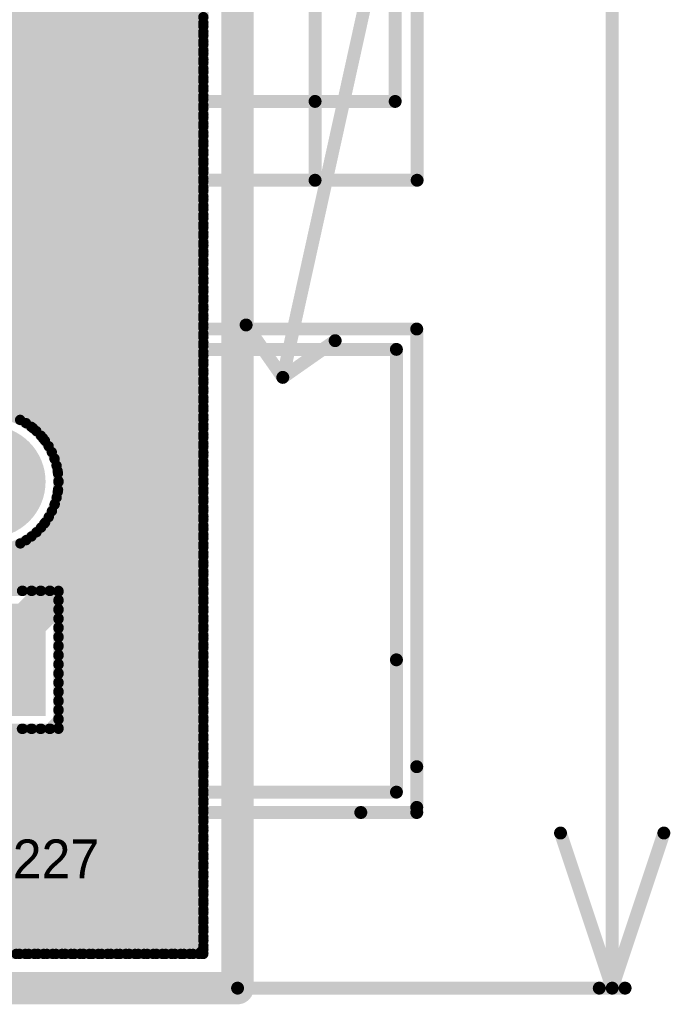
# Model space of a CAD drawing. Extents: x 7.17 to 14.1, y 4 to 11.75.
# Tile 168 of 189: x 12.12 to 12.62, y 5.81 to 6.57. Entities that reach past the tile are written whole.
import ezdxf

# ---------------------------------------------------------------- set-up
doc = ezdxf.new("R2010")
doc.units = 0
doc.layers.get('0').update_dxf_attribs({"linetype": 'CONTINUOUS'})
for name, color, linetype in [('BOTTOMLAYER', 5, 'CONTINUOUS'), ('BOTTOMSOLDER', 6, 'CONTINUOUS'), ('KEEPOUTLAYER', 6, 'CONTINUOUS'), ('MECHANICAL1', 6, 'CONTINUOUS'), ('MECHANICAL2', 216, 'CONTINUOUS'), ('MECHANICAL3', 76, 'CONTINUOUS'), ('MECHANICAL5', 56, 'CONTINUOUS'), ('MULTILAYER', 9, 'CONTINUOUS'), ('TOPLAYER', 1, 'CONTINUOUS'), ('TOPOVERLAY', 2, 'CONTINUOUS'), ('TOPSOLDER', 216, 'CONTINUOUS')]:
    doc.layers.add(name, color=color, linetype=linetype)

# ---------------------------------------------------------------- blocks, each defined once
blk = doc.blocks.new('CONN_XPORT_141')
at = {"layer": 'MECHANICAL1', "const_width": 0.01}
for points in [[(-0.777, 0.494), (-0.777, -0.121)], [(0.058, 0.494), (-0.777, 0.494)], [(-0.715, 0.494), (-0.715, -0.141)]]:
    blk.add_lwpolyline(points, dxfattribs=at)
at = {"layer": 'MECHANICAL1', "const_width": 0.005}
for points in [[(-0.7795, 0.494, 1), (-0.7745, 0.494, 1)], [(-0.7795, 0.494, 1), (-0.7745, 0.494, 1)], [(-0.7175, 0.494, 1), (-0.7125, 0.494, 1)]]:
    blk.add_lwpolyline(points, format="xyb", close=True, dxfattribs=at)
at = {"layer": 'TOPOVERLAY', "const_width": 0.01}
for points in [[(-0.715, 0.555), (-0.794, 0.555)], [(0.12, 0.555), (-0.794, 0.555)], [(-0.794, 0.555), (-0.794, -0.107)], [(-0.715, 0.555), (-0.715, -0.202)]]:
    blk.add_lwpolyline(points, dxfattribs=at)
at = {"layer": 'TOPOVERLAY', "const_width": 0.005}
for points in [[(-0.7965, 0.555, 1), (-0.7915, 0.555, 1)], [(-0.7965, 0.555, 1), (-0.7915, 0.555, 1)], [(-0.7965, 0.555, 1), (-0.7915, 0.555, 1)], [(-0.7175, 0.555, 1), (-0.7125, 0.555, 1)], [(-0.7175, 0.555, 1), (-0.7125, 0.555, 1)]]:
    blk.add_lwpolyline(points, format="xyb", close=True, dxfattribs=at)
blk = doc.blocks.new('CONN_PHOENIX_1803227_2_160')
at = {"layer": 'BOTTOMSOLDER', "const_width": 0.04337}
blk.add_lwpolyline([(0.11611, 0, 1), (0.15948, 0, 1)], format="xyb", close=True, dxfattribs=at)
at = {"layer": 'BOTTOMSOLDER'}
blk.add_solid([(-0.04337, -0.04337), (0.04337, -0.04337), (-0.04337, 0.04337), (0.04337, 0.04337)], dxfattribs=at)
at = {"layer": 'MECHANICAL1', "const_width": 0.01}
for points in [[(-0.102362, 0.047244), (0.240157, 0.047244)], [(-0.102362, 0.047244), (-0.102362, -0.314961)], [(0.240157, 0.047244), (0.240157, -0.314961)], [(-0.102362, -0.314961), (0, -0.314961)], [(0, -0.314961), (0.240157, -0.314961)]]:
    blk.add_lwpolyline(points, dxfattribs=at)
at = {"layer": 'MECHANICAL1', "const_width": 0.005}
for points in [[(-0.104862, 0.047244, 1), (-0.099862, 0.047244, 1)], [(-0.104862, 0.047244, 1), (-0.099862, 0.047244, 1)], [(0.237657, 0.047244, 1), (0.242657, 0.047244, 1)], [(0.237657, 0.047244, 1), (0.242657, 0.047244, 1)], [(-0.104862, -0.314961, 1), (-0.099862, -0.314961, 1)], [(-0.104862, -0.314961, 1), (-0.099862, -0.314961, 1)], [(-0.0025, -0.314961, 1), (0.0025, -0.314961, 1)], [(-0.0025, -0.314961, 1), (0.0025, -0.314961, 1)], [(0.237657, -0.314961, 1), (0.242657, -0.314961, 1)], [(0.237657, -0.314961, 1), (0.242657, -0.314961, 1)]]:
    blk.add_lwpolyline(points, format="xyb", close=True, dxfattribs=at)
at = {"layer": 'MULTILAYER', "const_width": 0.03937}
blk.add_lwpolyline([(0.11811, 0, 1), (0.15748, 0, 1)], format="xyb", close=True, dxfattribs=at)
at = {"layer": 'MULTILAYER'}
blk.add_solid([(-0.03937, -0.03937), (0.03937, -0.03937), (-0.03937, 0.03937), (0.03937, 0.03937)], dxfattribs=at)
at = {"layer": 'TOPOVERLAY', "const_width": 0.01}
for points in [[(-0.11811, 0.062992), (-0.11811, -0.287402)], [(-0.11811, 0.062992), (0.251969, 0.062992)], [(0.251969, 0.062992), (0.255906, 0.062992)], [(0.255906, 0.062992), (0.255906, 0.019685)], [(0.255906, 0.019685), (0.255906, -0.330709)], [(-0.11811, -0.287402), (-0.11811, -0.330709)], [(-0.11811, -0.330709), (-0.114173, -0.330709)], [(-0.114173, -0.330709), (-0.082677, -0.330709)], [(-0.082677, -0.330709), (0.255906, -0.330709)]]:
    blk.add_lwpolyline(points, dxfattribs=at)
at = {"layer": 'TOPOVERLAY', "const_width": 0.005}
for points in [[(-0.12061, 0.062992, 1), (-0.11561, 0.062992, 1)], [(-0.12061, 0.062992, 1), (-0.11561, 0.062992, 1)], [(0.249469, 0.062992, 1), (0.254469, 0.062992, 1)], [(0.249469, 0.062992, 1), (0.254469, 0.062992, 1)], [(0.253406, 0.062992, 1), (0.258406, 0.062992, 1)], [(0.253406, 0.062992, 1), (0.258406, 0.062992, 1)], [(0.253406, 0.019685, 1), (0.258406, 0.019685, 1)], [(0.253406, 0.019685, 1), (0.258406, 0.019685, 1)], [(-0.12061, -0.287402, 1), (-0.11561, -0.287402, 1)], [(-0.12061, -0.287402, 1), (-0.11561, -0.287402, 1)], [(-0.12061, -0.330709, 1), (-0.11561, -0.330709, 1)], [(-0.12061, -0.330709, 1), (-0.11561, -0.330709, 1)], [(-0.116673, -0.330709, 1), (-0.111673, -0.330709, 1)], [(-0.116673, -0.330709, 1), (-0.111673, -0.330709, 1)], [(-0.085177, -0.330709, 1), (-0.080177, -0.330709, 1)], [(-0.085177, -0.330709, 1), (-0.080177, -0.330709, 1)], [(0.253406, -0.330709, 1), (0.258406, -0.330709, 1)], [(0.253406, -0.330709, 1), (0.258406, -0.330709, 1)]]:
    blk.add_lwpolyline(points, format="xyb", close=True, dxfattribs=at)
at = {"layer": 'TOPSOLDER', "const_width": 0.04337}
blk.add_lwpolyline([(0.11611, 0, 1), (0.15948, 0, 1)], format="xyb", close=True, dxfattribs=at)
at = {"layer": 'TOPSOLDER'}
blk.add_solid([(-0.04337, -0.04337), (0.04337, -0.04337), (-0.04337, 0.04337), (0.04337, 0.04337)], dxfattribs=at)

msp = doc.modelspace()

# ---------------------------------------------------------------- linework, layer by layer
at = {"layer": 'BOTTOMLAYER', "const_width": 0.008}
for points in [[(12.263404, 5.8465), (12.263404, 8.8285)], [(11.054241, 7.776016), (12.263404, 6.566853)], [(11.070436, 7.75275), (12.263404, 6.559782)], [(11.071403, 7.744712), (12.263404, 6.55271)], [(11.070694, 7.738349), (12.263404, 6.545639)], [(11.066608, 7.728293), (12.263404, 6.531497)], [(11.069012, 7.73296), (12.263404, 6.538568)], [(11.060009, 7.72075), (12.263404, 6.517355)], [(11.063593, 7.724237), (12.263404, 6.524426)], [(11.03896, 7.713514), (12.263404, 6.489071)], [(11.045538, 7.714008), (12.263404, 6.496142)], [(11.051071, 7.715546), (12.263404, 6.503213)], [(11.055852, 7.717836), (12.263404, 6.510284)], [(11.772431, 6.972973), (12.263404, 6.481999)], [(11.777567, 6.960766), (12.263404, 6.474928)], [(11.778837, 6.952424), (12.263404, 6.467857)], [(11.778675, 6.945515), (12.263404, 6.460786)], [(11.77763, 6.939489), (12.263404, 6.453715)], [(11.773712, 6.929265), (12.263404, 6.439573)], [(11.775935, 6.934113), (12.263404, 6.446644)], [(11.76792, 6.920915), (12.263404, 6.425431)], [(11.771027, 6.924878), (12.263404, 6.432502)], [(11.764407, 6.917357), (12.263404, 6.41836)], [(11.496404, 5.945596), (12.263404, 6.712597)], [(11.747613, 6.707875), (12.263404, 6.192084)], [(11.496404, 5.938525), (12.263404, 6.705525)], [(11.741863, 6.706554), (12.263404, 6.185013)], [(11.496404, 5.931454), (12.263404, 6.698454)], [(11.496404, 5.924383), (12.263404, 6.691383)], [(11.496404, 5.917312), (12.263404, 6.684312)], [(11.496404, 5.910241), (12.263404, 6.677241)], [(11.496404, 5.90317), (12.263404, 6.67017)], [(11.496404, 5.896099), (12.263404, 6.663099)], [(11.776224, 6.665123), (12.263404, 6.177942)], [(11.496404, 5.889028), (12.263404, 6.656028)], [(11.778527, 6.655748), (12.263404, 6.170871)], [(11.496404, 5.881957), (12.263404, 6.648957)], [(11.778872, 6.648332), (12.263404, 6.1638)], [(11.496404, 5.874886), (12.263404, 6.641885)], [(11.778165, 6.641968), (12.263404, 6.156729)], [(11.496404, 5.867814), (12.263404, 6.634814)], [(11.774719, 6.631272), (12.263404, 6.142587)], [(11.776728, 6.636334), (12.263404, 6.149658)], [(11.496404, 5.860743), (12.263404, 6.627743)], [(11.772225, 6.626695), (12.263404, 6.135516)], [(11.496404, 5.853672), (12.263404, 6.620672)], [(11.765953, 6.618824), (12.13157, 6.253208)], [(11.769295, 6.622554), (12.263404, 6.128444)], [(12.05212, 6.622572), (12.263404, 6.411289)], [(11.496404, 5.846601), (12.263404, 6.613601)], [(12.058345, 6.609277), (12.263404, 6.404217)], [(11.503374, 5.8465), (12.263404, 6.60653)], [(11.510445, 5.8465), (12.263404, 6.599459)], [(12.061163, 6.599387), (12.263404, 6.397146)], [(11.517516, 5.8465), (12.263404, 6.592388)], [(11.524587, 5.8465), (12.263404, 6.585317)], [(12.062494, 6.590985), (12.263404, 6.390075)], [(11.531658, 5.8465), (12.263404, 6.578246)], [(12.062902, 6.583506), (12.263404, 6.383004)], [(11.53873, 5.8465), (12.263404, 6.571174)], [(12.061878, 6.570388), (12.263404, 6.368862)], [(12.062648, 6.576689), (12.263404, 6.375933)], [(11.545801, 5.8465), (12.263404, 6.564103)], [(12.060682, 6.564513), (12.263404, 6.361791)], [(11.552872, 5.8465), (12.263404, 6.557032)], [(12.059121, 6.559003), (12.263404, 6.35472)], [(11.559943, 5.8465), (12.263404, 6.549961)], [(12.055064, 6.548918), (12.263404, 6.340578)], [(12.057238, 6.553815), (12.263404, 6.347649)], [(11.567014, 5.8465), (12.263404, 6.54289)], [(12.049924, 6.539915), (12.263404, 6.326435)], [(12.05262, 6.54429), (12.263404, 6.333506)], [(11.574085, 5.8465), (12.263404, 6.535819)], [(12.043817, 6.53188), (12.263404, 6.312293)], [(12.046987, 6.535781), (12.263404, 6.319364)], [(11.581156, 5.8465), (12.263404, 6.528748)], [(12.036792, 6.524763), (12.263404, 6.298151)], [(12.040418, 6.528208), (12.263404, 6.305222)], [(11.588227, 5.8465), (12.263404, 6.521677)], [(12.028853, 6.51856), (12.263404, 6.284009)], [(12.032939, 6.521545), (12.263404, 6.29108)], [(11.595298, 5.8465), (12.263404, 6.514606)], [(11.948591, 6.513968), (12.263404, 6.199155)], [(11.960819, 6.508812), (12.263404, 6.206227)], [(12.009986, 6.509143), (12.263404, 6.255724)], [(12.015112, 6.511087), (12.263404, 6.262795)], [(12.019953, 6.513318), (12.263404, 6.269867)], [(12.024528, 6.515814), (12.263404, 6.276938)], [(11.602369, 5.8465), (12.263404, 6.507535)], [(11.970328, 6.506374), (12.263404, 6.213298)], [(11.97851, 6.505262), (12.263404, 6.220369)], [(11.985838, 6.505006), (12.263404, 6.22744)], [(11.99254, 6.505375), (12.263404, 6.234511)], [(11.998748, 6.506238), (12.263404, 6.241582)], [(12.004544, 6.507513), (12.263404, 6.248653)], [(11.60944, 5.8465), (12.263404, 6.500464)], [(11.571899, 6.487632), (12.213031, 5.8465)], [(11.616512, 5.8465), (12.263404, 6.493392)], [(11.623583, 5.8465), (12.263404, 6.486321)], [(11.569732, 6.482728), (12.20596, 5.8465)], [(11.630654, 5.8465), (12.263404, 6.47925)], [(11.564366, 6.473952), (12.191818, 5.8465)], [(11.567212, 6.478177), (12.198889, 5.8465)], [(11.637725, 5.8465), (12.263404, 6.472179)], [(11.553991, 6.463114), (12.170605, 5.8465)], [(11.55775, 6.466425), (12.177676, 5.8465)], [(11.561209, 6.470038), (12.184747, 5.8465)], [(11.644796, 5.8465), (12.263404, 6.465108)], [(11.545545, 6.457418), (12.156462, 5.8465)], [(11.549926, 6.460107), (12.163533, 5.8465)], [(11.651867, 5.8465), (12.263404, 6.458037)], [(11.517603, 6.450004), (12.121107, 5.8465)], [(11.524222, 6.450456), (12.128178, 5.8465)], [(11.530226, 6.451524), (12.135249, 5.8465)], [(11.535735, 6.453086), (12.14232, 5.8465)], [(11.540825, 6.455067), (12.149391, 5.8465)], [(12.069275, 6.256837), (12.263404, 6.450966)], [(12.082361, 6.262852), (12.263404, 6.443895)], [(12.091341, 6.26476), (12.263404, 6.436824)], [(12.098809, 6.265158), (12.263404, 6.429753)], [(12.105364, 6.264641), (12.263404, 6.422681)], [(12.111261, 6.263467), (12.263404, 6.41561)], [(12.116635, 6.26177), (12.263404, 6.408539)], [(12.121568, 6.259632), (12.263404, 6.401468)], [(12.12611, 6.257103), (12.263404, 6.394397)], [(12.130292, 6.254214), (12.263404, 6.387326)], [(12.134134, 6.250984), (12.263404, 6.380255)], [(12.137642, 6.247422), (12.263404, 6.373184)], [(12.140817, 6.243526), (12.263404, 6.366113)], [(12.143649, 6.239287), (12.263404, 6.359042)], [(12.146117, 6.234684), (12.263404, 6.35197)], [(12.148187, 6.229683), (12.263404, 6.344899)], [(12.149805, 6.22423), (12.263404, 6.337828)], [(12.150884, 6.218237), (12.263404, 6.330757)], [(12.151274, 6.211556), (12.263404, 6.323686)], [(12.150687, 6.203897), (12.263404, 6.316615)], [(12.148412, 6.194551), (12.263404, 6.309544)], [(12.140273, 6.179342), (12.263404, 6.302473)], [(12.095372, 6.12737), (12.263404, 6.295402)], [(12.102444, 6.12737), (12.263404, 6.28833)], [(12.109515, 6.12737), (12.263404, 6.281259)], [(12.116586, 6.12737), (12.263404, 6.274188)], [(12.123657, 6.12737), (12.263404, 6.267117)], [(12.130728, 6.12737), (12.263404, 6.260046)], [(12.137799, 6.12737), (12.263404, 6.252975)], [(12.139316, 6.245461), (12.263404, 6.121373)], [(12.14487, 6.12737), (12.263404, 6.245904)], [(12.151274, 6.126703), (12.263404, 6.238833)], [(12.148276, 6.22943), (12.263404, 6.114302)], [(12.151274, 6.119632), (12.263404, 6.231762)], [(12.15064, 6.219995), (12.263404, 6.107231)], [(12.151274, 6.112561), (12.263404, 6.224691)], [(12.151272, 6.212292), (12.263404, 6.10016)], [(12.151274, 6.10549), (12.263404, 6.217619)], [(12.150911, 6.205582), (12.263404, 6.093089)], [(12.151274, 6.098419), (12.263404, 6.210548)], [(12.149854, 6.199567), (12.263404, 6.086018)], [(12.151274, 6.091347), (12.263404, 6.203477)], [(12.151274, 6.084276), (12.263404, 6.196406)], [(12.146199, 6.189081), (12.263404, 6.071876)], [(12.148254, 6.194097), (12.263404, 6.078947)], [(12.151274, 6.077205), (12.263404, 6.189335)], [(12.143745, 6.184464), (12.263404, 6.064805)], [(12.151274, 6.070134), (12.263404, 6.182264)], [(12.137763, 6.176304), (12.263404, 6.050662)], [(12.140926, 6.180212), (12.263404, 6.057734)], [(12.151274, 6.063063), (12.263404, 6.175193)], [(12.088301, 6.12737), (12.130358, 6.169426)], [(12.126267, 6.166586), (12.263404, 6.029449)], [(12.130437, 6.169487), (12.263404, 6.03652)], [(12.134266, 6.172729), (12.263404, 6.043591)], [(12.151274, 6.055992), (12.263404, 6.168122)], [(12.091631, 6.158795), (12.123056, 6.12737)], [(12.09906, 6.158438), (12.130128, 6.12737)], [(12.105588, 6.158981), (12.137199, 6.12737)], [(12.111463, 6.160176), (12.14427, 6.12737)], [(12.116821, 6.16189), (12.263404, 6.015307)], [(12.121739, 6.164043), (12.263404, 6.022378)], [(12.151274, 6.048921), (12.263404, 6.161051)], [(12.151274, 6.04185), (12.263404, 6.15398)], [(12.151274, 6.034779), (12.263404, 6.146909)], [(12.151274, 6.027707), (12.263404, 6.139837)], [(12.151274, 6.020636), (12.263404, 6.132766)], [(11.984209, 5.8465), (12.263404, 6.125695)], [(12.044534, 6.12737), (12.151274, 6.12737)], [(12.14427, 6.12737), (12.151274, 6.120366)], [(12.151274, 6.02063), (12.151274, 6.12737)], [(12.151274, 6.120366), (12.263404, 6.008236)], [(11.99128, 5.8465), (12.263404, 6.118624)], [(12.151274, 6.113295), (12.263404, 6.001165)], [(11.998351, 5.8465), (12.263404, 6.111553)], [(12.151274, 6.106223), (12.263404, 5.994094)], [(12.005422, 5.8465), (12.263404, 6.104482)], [(12.012493, 5.8465), (12.263404, 6.097411)], [(12.151274, 6.099152), (12.263404, 5.987023)], [(12.019564, 5.8465), (12.263404, 6.09034)], [(12.151274, 6.092081), (12.263404, 5.979951)], [(12.026635, 5.8465), (12.263404, 6.083269)], [(12.151274, 6.08501), (12.263404, 5.97288)], [(12.033706, 5.8465), (12.263404, 6.076198)], [(12.151274, 6.077939), (12.263404, 5.965809)], [(12.040778, 5.8465), (12.263404, 6.069126)], [(12.151274, 6.070868), (12.263404, 5.958738)], [(12.047849, 5.8465), (12.263404, 6.062055)], [(12.151274, 6.063797), (12.263404, 5.951667)], [(12.05492, 5.8465), (12.263404, 6.054984)], [(12.151274, 6.056726), (12.263404, 5.944596)], [(12.061991, 5.8465), (12.263404, 6.047913)], [(12.151274, 6.049655), (12.263404, 5.937525)], [(12.069062, 5.8465), (12.263404, 6.040842)], [(12.151274, 6.042584), (12.263404, 5.930454)], [(12.076133, 5.8465), (12.263404, 6.033771)], [(12.151274, 6.035513), (12.263404, 5.923383)], [(12.083204, 5.8465), (12.263404, 6.0267)], [(12.144196, 6.02063), (12.151274, 6.027707)], [(12.151274, 6.028441), (12.263404, 5.916311)], [(12.151274, 6.02137), (12.263404, 5.90924)], [(11.948853, 5.8465), (12.122983, 6.02063)], [(11.955924, 5.8465), (12.130054, 6.02063)], [(11.962995, 5.8465), (12.137125, 6.02063)], [(11.970067, 5.8465), (12.144196, 6.02063)], [(11.977138, 5.8465), (12.151268, 6.02063)], [(12.044534, 6.02063), (12.151274, 6.02063)], [(12.045972, 6.02063), (12.220102, 5.8465)], [(12.053043, 6.02063), (12.227173, 5.8465)], [(12.060115, 6.02063), (12.234245, 5.8465)], [(12.067186, 6.02063), (12.241316, 5.8465)], [(12.074257, 6.02063), (12.248387, 5.8465)], [(12.081328, 6.02063), (12.255458, 5.8465)], [(12.088399, 6.02063), (12.262529, 5.8465)], [(12.090275, 5.8465), (12.263404, 6.019629)], [(12.09547, 6.02063), (12.263404, 5.852696)], [(12.102541, 6.02063), (12.263404, 5.859767)], [(12.109612, 6.02063), (12.263404, 5.866838)], [(12.116683, 6.02063), (12.263404, 5.873909)], [(12.12373, 6.02063), (12.263404, 5.880956)], [(12.130801, 6.02063), (12.263404, 5.888027)], [(12.137872, 6.02063), (12.263404, 5.895098)], [(12.144943, 6.02063), (12.263404, 5.902169)], [(12.097346, 5.8465), (12.263404, 6.012558)], [(12.104418, 5.8465), (12.263404, 6.005486)], [(12.111489, 5.8465), (12.263404, 5.998415)], [(12.11856, 5.8465), (12.263404, 5.991344)], [(12.125631, 5.8465), (12.263404, 5.984273)], [(12.132702, 5.8465), (12.263404, 5.977202)], [(12.139773, 5.8465), (12.263404, 5.970131)], [(12.146844, 5.8465), (12.263404, 5.96306)], [(12.153915, 5.8465), (12.263404, 5.955989)], [(12.160986, 5.8465), (12.263404, 5.948918)], [(12.168057, 5.8465), (12.263404, 5.941847)], [(12.175128, 5.8465), (12.263404, 5.934775)], [(12.1822, 5.8465), (12.263404, 5.927704)], [(12.189271, 5.8465), (12.263404, 5.920633)], [(12.196342, 5.8465), (12.263404, 5.913562)], [(12.203413, 5.8465), (12.263404, 5.906491)], [(12.210484, 5.8465), (12.263404, 5.89942)], [(12.217555, 5.8465), (12.263404, 5.892349)], [(12.224626, 5.8465), (12.263404, 5.885278)], [(12.231697, 5.8465), (12.263404, 5.878207)], [(12.238768, 5.8465), (12.263404, 5.871136)], [(12.24584, 5.8465), (12.263404, 5.864064)], [(12.252911, 5.8465), (12.263404, 5.856993)], [(11.496404, 5.8465), (12.263404, 5.8465)], [(12.259982, 5.8465), (12.263404, 5.849922)]]:
    msp.add_lwpolyline(points, dxfattribs=at)
at = {"layer": 'BOTTOMLAYER'}
for points, const_width in [([(12.261404, 6.571174, 1), (12.265404, 6.571174, 1)], 0.004), ([(12.261404, 6.566853, 1), (12.265404, 6.566853, 1)], 0.004), ([(12.261404, 6.564103, 1), (12.265404, 6.564103, 1)], 0.004), ([(12.261404, 6.559782, 1), (12.265404, 6.559782, 1)], 0.004), ([(12.261404, 6.557032, 1), (12.265404, 6.557032, 1)], 0.004), ([(12.261404, 6.55271, 1), (12.265404, 6.55271, 1)], 0.004), ([(12.261404, 6.549961, 1), (12.265404, 6.549961, 1)], 0.004), ([(12.261404, 6.545639, 1), (12.265404, 6.545639, 1)], 0.004), ([(12.261404, 6.54289, 1), (12.265404, 6.54289, 1)], 0.004), ([(12.261404, 6.538568, 1), (12.265404, 6.538568, 1)], 0.004), ([(12.261404, 6.535819, 1), (12.265404, 6.535819, 1)], 0.004), ([(12.261404, 6.531497, 1), (12.265404, 6.531497, 1)], 0.004), ([(12.261404, 6.528748, 1), (12.265404, 6.528748, 1)], 0.004), ([(12.261404, 6.524426, 1), (12.265404, 6.524426, 1)], 0.004), ([(12.261404, 6.521677, 1), (12.265404, 6.521677, 1)], 0.004), ([(12.261404, 6.517355, 1), (12.265404, 6.517355, 1)], 0.004), ([(12.261404, 6.514606, 1), (12.265404, 6.514606, 1)], 0.004), ([(12.261404, 6.510284, 1), (12.265404, 6.510284, 1)], 0.004), ([(12.261404, 6.507535, 1), (12.265404, 6.507535, 1)], 0.004), ([(12.261404, 6.503213, 1), (12.265404, 6.503213, 1)], 0.004), ([(12.261404, 6.500464, 1), (12.265404, 6.500464, 1)], 0.004), ([(12.261404, 6.496142, 1), (12.265404, 6.496142, 1)], 0.004), ([(12.261404, 6.493392, 1), (12.265404, 6.493392, 1)], 0.004), ([(12.261404, 6.489071, 1), (12.265404, 6.489071, 1)], 0.004), ([(12.261404, 6.486321, 1), (12.265404, 6.486321, 1)], 0.004), ([(12.261404, 6.481999, 1), (12.265404, 6.481999, 1)], 0.004), ([(12.261404, 6.47925, 1), (12.265404, 6.47925, 1)], 0.004), ([(12.261404, 6.474928, 1), (12.265404, 6.474928, 1)], 0.004), ([(12.261404, 6.472179, 1), (12.265404, 6.472179, 1)], 0.004), ([(12.261404, 6.467857, 1), (12.265404, 6.467857, 1)], 0.004), ([(12.261404, 6.465108, 1), (12.265404, 6.465108, 1)], 0.004), ([(12.261404, 6.460786, 1), (12.265404, 6.460786, 1)], 0.004), ([(12.261404, 6.458037, 1), (12.265404, 6.458037, 1)], 0.004), ([(12.261404, 6.453715, 1), (12.265404, 6.453715, 1)], 0.004), ([(12.261404, 6.450966, 1), (12.265404, 6.450966, 1)], 0.004), ([(12.261404, 6.446644, 1), (12.265404, 6.446644, 1)], 0.004), ([(12.261404, 6.443895, 1), (12.265404, 6.443895, 1)], 0.004), ([(12.261404, 6.439573, 1), (12.265404, 6.439573, 1)], 0.004), ([(12.261404, 6.436824, 1), (12.265404, 6.436824, 1)], 0.004), ([(12.261404, 6.432502, 1), (12.265404, 6.432502, 1)], 0.004), ([(12.261404, 6.429753, 1), (12.265404, 6.429753, 1)], 0.004), ([(12.261404, 6.425431, 1), (12.265404, 6.425431, 1)], 0.004), ([(12.261404, 6.422681, 1), (12.265404, 6.422681, 1)], 0.004), ([(12.261404, 6.41836, 1), (12.265404, 6.41836, 1)], 0.004), ([(12.261404, 6.41561, 1), (12.265404, 6.41561, 1)], 0.004), ([(12.261404, 6.411289, 1), (12.265404, 6.411289, 1)], 0.004), ([(12.261404, 6.408539, 1), (12.265404, 6.408539, 1)], 0.004), ([(12.261404, 6.404217, 1), (12.265404, 6.404217, 1)], 0.004), ([(12.261404, 6.401468, 1), (12.265404, 6.401468, 1)], 0.004), ([(12.261404, 6.397146, 1), (12.265404, 6.397146, 1)], 0.004), ([(12.261404, 6.394397, 1), (12.265404, 6.394397, 1)], 0.004), ([(12.261404, 6.390075, 1), (12.265404, 6.390075, 1)], 0.004), ([(12.261404, 6.387326, 1), (12.265404, 6.387326, 1)], 0.004), ([(12.261404, 6.383004, 1), (12.265404, 6.383004, 1)], 0.004), ([(12.261404, 6.380255, 1), (12.265404, 6.380255, 1)], 0.004), ([(12.261404, 6.375933, 1), (12.265404, 6.375933, 1)], 0.004), ([(12.261404, 6.373184, 1), (12.265404, 6.373184, 1)], 0.004), ([(12.261404, 6.368862, 1), (12.265404, 6.368862, 1)], 0.004), ([(12.261404, 6.366113, 1), (12.265404, 6.366113, 1)], 0.004), ([(12.261404, 6.361791, 1), (12.265404, 6.361791, 1)], 0.004), ([(12.261404, 6.359042, 1), (12.265404, 6.359042, 1)], 0.004), ([(12.261404, 6.35472, 1), (12.265404, 6.35472, 1)], 0.004), ([(12.261404, 6.35197, 1), (12.265404, 6.35197, 1)], 0.004), ([(12.261404, 6.347649, 1), (12.265404, 6.347649, 1)], 0.004), ([(12.261404, 6.344899, 1), (12.265404, 6.344899, 1)], 0.004), ([(12.261404, 6.340578, 1), (12.265404, 6.340578, 1)], 0.004), ([(12.261404, 6.337828, 1), (12.265404, 6.337828, 1)], 0.004), ([(12.261404, 6.333506, 1), (12.265404, 6.333506, 1)], 0.004), ([(12.261404, 6.330757, 1), (12.265404, 6.330757, 1)], 0.004), ([(12.261404, 6.326435, 1), (12.265404, 6.326435, 1)], 0.004), ([(12.261404, 6.323686, 1), (12.265404, 6.323686, 1)], 0.004), ([(12.261404, 6.319364, 1), (12.265404, 6.319364, 1)], 0.004), ([(12.261404, 6.316615, 1), (12.265404, 6.316615, 1)], 0.004), ([(12.261404, 6.312293, 1), (12.265404, 6.312293, 1)], 0.004), ([(12.261404, 6.309544, 1), (12.265404, 6.309544, 1)], 0.004), ([(12.261404, 6.305222, 1), (12.265404, 6.305222, 1)], 0.004), ([(12.261404, 6.302473, 1), (12.265404, 6.302473, 1)], 0.004), ([(12.261404, 6.298151, 1), (12.265404, 6.298151, 1)], 0.004), ([(12.261404, 6.295402, 1), (12.265404, 6.295402, 1)], 0.004), ([(12.261404, 6.29108, 1), (12.265404, 6.29108, 1)], 0.004), ([(12.261404, 6.28833, 1), (12.265404, 6.28833, 1)], 0.004), ([(12.261404, 6.284009, 1), (12.265404, 6.284009, 1)], 0.004), ([(12.261404, 6.281259, 1), (12.265404, 6.281259, 1)], 0.004), ([(12.261404, 6.276938, 1), (12.265404, 6.276938, 1)], 0.004), ([(12.261404, 6.274188, 1), (12.265404, 6.274188, 1)], 0.004), ([(12.151274, 6.211795, 1), (12.044534, 6.211795, 1)], 0.008), ([(12.261404, 6.269867, 1), (12.265404, 6.269867, 1)], 0.004), ([(12.261404, 6.267117, 1), (12.265404, 6.267117, 1)], 0.004), ([(12.119568, 6.259632, 1), (12.123568, 6.259632, 1)], 0.004), ([(12.261404, 6.262795, 1), (12.265404, 6.262795, 1)], 0.004), ([(12.261404, 6.260046, 1), (12.265404, 6.260046, 1)], 0.004), ([(12.12411, 6.257103, 1), (12.12811, 6.257103, 1)], 0.004), ([(12.128292, 6.254214, 1), (12.132292, 6.254214, 1)], 0.004), ([(12.12957, 6.253208, 1), (12.13357, 6.253208, 1)], 0.004), ([(12.132134, 6.250984, 1), (12.136134, 6.250984, 1)], 0.004), ([(12.261404, 6.255724, 1), (12.265404, 6.255724, 1)], 0.004), ([(12.261404, 6.252975, 1), (12.265404, 6.252975, 1)], 0.004), ([(12.135642, 6.247422, 1), (12.139642, 6.247422, 1)], 0.004), ([(12.137317, 6.245461, 1), (12.141317, 6.245461, 1)], 0.004), ([(12.138817, 6.243526, 1), (12.142817, 6.243526, 1)], 0.004), ([(12.261404, 6.248653, 1), (12.265404, 6.248653, 1)], 0.004), ([(12.261404, 6.245904, 1), (12.265404, 6.245904, 1)], 0.004), ([(12.141649, 6.239287, 1), (12.145649, 6.239287, 1)], 0.004), ([(12.144117, 6.234684, 1), (12.148117, 6.234684, 1)], 0.004), ([(12.261404, 6.241582, 1), (12.265404, 6.241582, 1)], 0.004), ([(12.261404, 6.238833, 1), (12.265404, 6.238833, 1)], 0.004), ([(12.261404, 6.234511, 1), (12.265404, 6.234511, 1)], 0.004), ([(12.146187, 6.229683, 1), (12.150187, 6.229683, 1)], 0.004), ([(12.146277, 6.22943, 1), (12.150277, 6.22943, 1)], 0.004), ([(12.261404, 6.231762, 1), (12.265404, 6.231762, 1)], 0.004), ([(12.261404, 6.22744, 1), (12.265404, 6.22744, 1)], 0.004), ([(12.147805, 6.22423, 1), (12.151805, 6.22423, 1)], 0.004), ([(12.148641, 6.219995, 1), (12.152641, 6.219995, 1)], 0.004), ([(12.261404, 6.224691, 1), (12.265404, 6.224691, 1)], 0.004), ([(12.261404, 6.220369, 1), (12.265404, 6.220369, 1)], 0.004), ([(12.148884, 6.218237, 1), (12.152884, 6.218237, 1)], 0.004), ([(12.149272, 6.212292, 1), (12.153272, 6.212292, 1)], 0.004), ([(12.149274, 6.211795, 1), (12.153274, 6.211795, 1)], 0.004), ([(12.261404, 6.217619, 1), (12.265404, 6.217619, 1)], 0.004), ([(12.261404, 6.213298, 1), (12.265404, 6.213298, 1)], 0.004), ([(12.148911, 6.205582, 1), (12.152911, 6.205582, 1)], 0.004), ([(12.149274, 6.211556, 1), (12.153274, 6.211556, 1)], 0.004), ([(12.261404, 6.210548, 1), (12.265404, 6.210548, 1)], 0.004), ([(12.261404, 6.206227, 1), (12.265404, 6.206227, 1)], 0.004), ([(12.147854, 6.199567, 1), (12.151854, 6.199567, 1)], 0.004), ([(12.148687, 6.203897, 1), (12.152686, 6.203897, 1)], 0.004), ([(12.261404, 6.203477, 1), (12.265404, 6.203477, 1)], 0.004), ([(12.261404, 6.199155, 1), (12.265404, 6.199155, 1)], 0.004), ([(12.261404, 6.196406, 1), (12.265404, 6.196406, 1)], 0.004), ([(12.144199, 6.189081, 1), (12.148199, 6.189081, 1)], 0.004), ([(12.146254, 6.194097, 1), (12.150254, 6.194097, 1)], 0.004), ([(12.146412, 6.194551, 1), (12.150412, 6.194551, 1)], 0.004), ([(12.261404, 6.192084, 1), (12.265404, 6.192084, 1)], 0.004), ([(12.261404, 6.189335, 1), (12.265404, 6.189335, 1)], 0.004), ([(12.141745, 6.184464, 1), (12.145745, 6.184464, 1)], 0.004), ([(12.261404, 6.185013, 1), (12.265404, 6.185013, 1)], 0.004), ([(12.261404, 6.182264, 1), (12.265404, 6.182264, 1)], 0.004), ([(12.135763, 6.176304, 1), (12.139763, 6.176304, 1)], 0.004), ([(12.138273, 6.179342, 1), (12.142273, 6.179342, 1)], 0.004), ([(12.138926, 6.180212, 1), (12.142926, 6.180212, 1)], 0.004), ([(12.261404, 6.177942, 1), (12.265404, 6.177942, 1)], 0.004), ([(12.261404, 6.175193, 1), (12.265404, 6.175193, 1)], 0.004), ([(12.124267, 6.166586, 1), (12.128267, 6.166586, 1)], 0.004), ([(12.128358, 6.169426, 1), (12.132358, 6.169426, 1)], 0.004), ([(12.128437, 6.169487, 1), (12.132437, 6.169487, 1)], 0.004), ([(12.132266, 6.172729, 1), (12.136266, 6.172729, 1)], 0.004), ([(12.261404, 6.170871, 1), (12.265404, 6.170871, 1)], 0.004), ([(12.261404, 6.168122, 1), (12.265404, 6.168122, 1)], 0.004), ([(12.119739, 6.164043, 1), (12.123739, 6.164043, 1)], 0.004), ([(12.261404, 6.1638, 1), (12.265404, 6.1638, 1)], 0.004), ([(12.261404, 6.161051, 1), (12.265404, 6.161051, 1)], 0.004), ([(12.261404, 6.156729, 1), (12.265404, 6.156729, 1)], 0.004), ([(12.261404, 6.15398, 1), (12.265404, 6.15398, 1)], 0.004), ([(12.261404, 6.149658, 1), (12.265404, 6.149658, 1)], 0.004), ([(12.261404, 6.146909, 1), (12.265404, 6.146909, 1)], 0.004), ([(12.261404, 6.142587, 1), (12.265404, 6.142587, 1)], 0.004), ([(12.261404, 6.139837, 1), (12.265404, 6.139837, 1)], 0.004), ([(12.261404, 6.135516, 1), (12.265404, 6.135516, 1)], 0.004), ([(12.261404, 6.132766, 1), (12.265404, 6.132766, 1)], 0.004), ([(12.261404, 6.128444, 1), (12.265404, 6.128444, 1)], 0.004), ([(12.121056, 6.12737, 1), (12.125056, 6.12737, 1)], 0.004), ([(12.121657, 6.12737, 1), (12.125657, 6.12737, 1)], 0.004), ([(12.128127, 6.12737, 1), (12.132127, 6.12737, 1)], 0.004), ([(12.128728, 6.12737, 1), (12.132728, 6.12737, 1)], 0.004), ([(12.135199, 6.12737, 1), (12.139199, 6.12737, 1)], 0.004), ([(12.135799, 6.12737, 1), (12.139799, 6.12737, 1)], 0.004), ([(12.14227, 6.12737, 1), (12.14627, 6.12737, 1)], 0.004), ([(12.14227, 6.12737, 1), (12.14627, 6.12737, 1)], 0.004), ([(12.14287, 6.12737, 1), (12.14687, 6.12737, 1)], 0.004), ([(12.149274, 6.12737, 1), (12.153274, 6.12737, 1)], 0.004), ([(12.149274, 6.12737, 1), (12.153274, 6.12737, 1)], 0.004), ([(12.149274, 6.126703, 1), (12.153274, 6.126703, 1)], 0.004), ([(12.149274, 6.120366, 1), (12.153274, 6.120366, 1)], 0.004), ([(12.149274, 6.120366, 1), (12.153274, 6.120366, 1)], 0.004), ([(12.261404, 6.125695, 1), (12.265404, 6.125695, 1)], 0.004), ([(12.261404, 6.121373, 1), (12.265404, 6.121373, 1)], 0.004), ([(12.149274, 6.119632, 1), (12.153274, 6.119632, 1)], 0.004), ([(12.149274, 6.113295, 1), (12.153274, 6.113295, 1)], 0.004), ([(12.261404, 6.118624, 1), (12.265404, 6.118624, 1)], 0.004), ([(12.261404, 6.114302, 1), (12.265404, 6.114302, 1)], 0.004), ([(12.149274, 6.112561, 1), (12.153274, 6.112561, 1)], 0.004), ([(12.149274, 6.106223, 1), (12.153274, 6.106223, 1)], 0.004), ([(12.149274, 6.10549, 1), (12.153274, 6.10549, 1)], 0.004), ([(12.261404, 6.111553, 1), (12.265404, 6.111553, 1)], 0.004), ([(12.261404, 6.107231, 1), (12.265404, 6.107231, 1)], 0.004), ([(12.149274, 6.099152, 1), (12.153274, 6.099152, 1)], 0.004), ([(12.149274, 6.098419, 1), (12.153274, 6.098419, 1)], 0.004), ([(12.261404, 6.104482, 1), (12.265404, 6.104482, 1)], 0.004), ([(12.261404, 6.10016, 1), (12.265404, 6.10016, 1)], 0.004), ([(12.261404, 6.097411, 1), (12.265404, 6.097411, 1)], 0.004), ([(12.149274, 6.092081, 1), (12.153274, 6.092081, 1)], 0.004), ([(12.149274, 6.091347, 1), (12.153274, 6.091347, 1)], 0.004), ([(12.261404, 6.093089, 1), (12.265404, 6.093089, 1)], 0.004), ([(12.261404, 6.09034, 1), (12.265404, 6.09034, 1)], 0.004), ([(12.149274, 6.08501, 1), (12.153274, 6.08501, 1)], 0.004), ([(12.149274, 6.084276, 1), (12.153274, 6.084276, 1)], 0.004), ([(12.261404, 6.086018, 1), (12.265404, 6.086018, 1)], 0.004), ([(12.261404, 6.083269, 1), (12.265404, 6.083269, 1)], 0.004), ([(12.149274, 6.077939, 1), (12.153274, 6.077939, 1)], 0.004), ([(12.149274, 6.077205, 1), (12.153274, 6.077205, 1)], 0.004), ([(12.261404, 6.078947, 1), (12.265404, 6.078947, 1)], 0.004), ([(12.261404, 6.076198, 1), (12.265404, 6.076198, 1)], 0.004), ([(12.149274, 6.070868, 1), (12.153274, 6.070868, 1)], 0.004), ([(12.149274, 6.070134, 1), (12.153274, 6.070134, 1)], 0.004), ([(12.261404, 6.071876, 1), (12.265404, 6.071876, 1)], 0.004), ([(12.261404, 6.069126, 1), (12.265404, 6.069126, 1)], 0.004), ([(12.149274, 6.063797, 1), (12.153274, 6.063797, 1)], 0.004), ([(12.149274, 6.063063, 1), (12.153274, 6.063063, 1)], 0.004), ([(12.261404, 6.064805, 1), (12.265404, 6.064805, 1)], 0.004), ([(12.261404, 6.062055, 1), (12.265404, 6.062055, 1)], 0.004), ([(12.149274, 6.056726, 1), (12.153274, 6.056726, 1)], 0.004), ([(12.149274, 6.055992, 1), (12.153274, 6.055992, 1)], 0.004), ([(12.261404, 6.057734, 1), (12.265404, 6.057734, 1)], 0.004), ([(12.261404, 6.054984, 1), (12.265404, 6.054984, 1)], 0.004), ([(12.149274, 6.049655, 1), (12.153274, 6.049655, 1)], 0.004), ([(12.149274, 6.048921, 1), (12.153274, 6.048921, 1)], 0.004), ([(12.261404, 6.050662, 1), (12.265404, 6.050662, 1)], 0.004), ([(12.261404, 6.047913, 1), (12.265404, 6.047913, 1)], 0.004), ([(12.149274, 6.042584, 1), (12.153274, 6.042584, 1)], 0.004), ([(12.149274, 6.04185, 1), (12.153274, 6.04185, 1)], 0.004), ([(12.261404, 6.043591, 1), (12.265404, 6.043591, 1)], 0.004), ([(12.261404, 6.040842, 1), (12.265404, 6.040842, 1)], 0.004), ([(12.261404, 6.03652, 1), (12.265404, 6.03652, 1)], 0.004), ([(12.149274, 6.035513, 1), (12.153274, 6.035513, 1)], 0.004), ([(12.149274, 6.034779, 1), (12.153274, 6.034779, 1)], 0.004), ([(12.261404, 6.033771, 1), (12.265404, 6.033771, 1)], 0.004), ([(12.261404, 6.029449, 1), (12.265404, 6.029449, 1)], 0.004), ([(12.149274, 6.028441, 1), (12.153274, 6.028441, 1)], 0.004), ([(12.149274, 6.027707, 1), (12.153274, 6.027707, 1)], 0.004), ([(12.149274, 6.027707, 1), (12.153274, 6.027707, 1)], 0.004), ([(12.149274, 6.02137, 1), (12.153274, 6.02137, 1)], 0.004), ([(12.261404, 6.0267, 1), (12.265404, 6.0267, 1)], 0.004), ([(12.261404, 6.022378, 1), (12.265404, 6.022378, 1)], 0.004), ([(12.120983, 6.02063, 1), (12.124983, 6.02063, 1)], 0.004), ([(12.12173, 6.02063, 1), (12.12573, 6.02063, 1)], 0.004), ([(12.128054, 6.02063, 1), (12.132054, 6.02063, 1)], 0.004), ([(12.128801, 6.02063, 1), (12.132801, 6.02063, 1)], 0.004), ([(12.135125, 6.02063, 1), (12.139125, 6.02063, 1)], 0.004), ([(12.135872, 6.02063, 1), (12.139872, 6.02063, 1)], 0.004), ([(12.142197, 6.02063, 1), (12.146197, 6.02063, 1)], 0.004), ([(12.142197, 6.02063, 1), (12.146197, 6.02063, 1)], 0.004), ([(12.142943, 6.02063, 1), (12.146943, 6.02063, 1)], 0.004), ([(12.149268, 6.02063, 1), (12.153268, 6.02063, 1)], 0.004), ([(12.149274, 6.020636, 1), (12.153274, 6.020636, 1)], 0.004), ([(12.149274, 6.02063, 1), (12.153274, 6.02063, 1)], 0.004), ([(12.149274, 6.02063, 1), (12.153274, 6.02063, 1)], 0.004), ([(12.261404, 6.019629, 1), (12.265404, 6.019629, 1)], 0.004), ([(12.261404, 6.015307, 1), (12.265404, 6.015307, 1)], 0.004), ([(12.261404, 6.012558, 1), (12.265404, 6.012558, 1)], 0.004), ([(12.261404, 6.008236, 1), (12.265404, 6.008236, 1)], 0.004), ([(12.261404, 6.005486, 1), (12.265404, 6.005486, 1)], 0.004), ([(12.261404, 6.001165, 1), (12.265404, 6.001165, 1)], 0.004), ([(12.261404, 5.998415, 1), (12.265404, 5.998415, 1)], 0.004), ([(12.261404, 5.994094, 1), (12.265404, 5.994094, 1)], 0.004), ([(12.261404, 5.991344, 1), (12.265404, 5.991344, 1)], 0.004), ([(12.261404, 5.987023, 1), (12.265404, 5.987023, 1)], 0.004), ([(12.261404, 5.984273, 1), (12.265404, 5.984273, 1)], 0.004), ([(12.261404, 5.979951, 1), (12.265404, 5.979951, 1)], 0.004), ([(12.261404, 5.977202, 1), (12.265404, 5.977202, 1)], 0.004), ([(12.261404, 5.97288, 1), (12.265404, 5.97288, 1)], 0.004), ([(12.261404, 5.970131, 1), (12.265404, 5.970131, 1)], 0.004), ([(12.261404, 5.965809, 1), (12.265404, 5.965809, 1)], 0.004), ([(12.261404, 5.96306, 1), (12.265404, 5.96306, 1)], 0.004), ([(12.261404, 5.958738, 1), (12.265404, 5.958738, 1)], 0.004), ([(12.261404, 5.955989, 1), (12.265404, 5.955989, 1)], 0.004), ([(12.261404, 5.951667, 1), (12.265404, 5.951667, 1)], 0.004), ([(12.261404, 5.948918, 1), (12.265404, 5.948918, 1)], 0.004), ([(12.261404, 5.944596, 1), (12.265404, 5.944596, 1)], 0.004), ([(12.261404, 5.941847, 1), (12.265404, 5.941847, 1)], 0.004), ([(12.261404, 5.937525, 1), (12.265404, 5.937525, 1)], 0.004), ([(12.261404, 5.934775, 1), (12.265404, 5.934775, 1)], 0.004), ([(12.261404, 5.930454, 1), (12.265404, 5.930454, 1)], 0.004), ([(12.261404, 5.927704, 1), (12.265404, 5.927704, 1)], 0.004), ([(12.261404, 5.923383, 1), (12.265404, 5.923383, 1)], 0.004), ([(12.261404, 5.920633, 1), (12.265404, 5.920633, 1)], 0.004), ([(12.261404, 5.916311, 1), (12.265404, 5.916311, 1)], 0.004), ([(12.261404, 5.913562, 1), (12.265404, 5.913562, 1)], 0.004), ([(12.261404, 5.90924, 1), (12.265404, 5.90924, 1)], 0.004), ([(12.261404, 5.906491, 1), (12.265404, 5.906491, 1)], 0.004), ([(12.261404, 5.902169, 1), (12.265404, 5.902169, 1)], 0.004), ([(12.261404, 5.89942, 1), (12.265404, 5.89942, 1)], 0.004), ([(12.261404, 5.895098, 1), (12.265404, 5.895098, 1)], 0.004), ([(12.261404, 5.892349, 1), (12.265404, 5.892349, 1)], 0.004), ([(12.261404, 5.888027, 1), (12.265404, 5.888027, 1)], 0.004), ([(12.261404, 5.885278, 1), (12.265404, 5.885278, 1)], 0.004), ([(12.261404, 5.880956, 1), (12.265404, 5.880956, 1)], 0.004), ([(12.261404, 5.878207, 1), (12.265404, 5.878207, 1)], 0.004), ([(12.261404, 5.873909, 1), (12.265404, 5.873909, 1)], 0.004), ([(12.261404, 5.871136, 1), (12.265404, 5.871136, 1)], 0.004), ([(12.261404, 5.866838, 1), (12.265404, 5.866838, 1)], 0.004), ([(12.261404, 5.864064, 1), (12.265404, 5.864064, 1)], 0.004), ([(12.261404, 5.859767, 1), (12.265404, 5.859767, 1)], 0.004), ([(12.261404, 5.856993, 1), (12.265404, 5.856993, 1)], 0.004), ([(12.11656, 5.8465, 1), (12.12056, 5.8465, 1)], 0.004), ([(12.119107, 5.8465, 1), (12.123107, 5.8465, 1)], 0.004), ([(12.123631, 5.8465, 1), (12.127631, 5.8465, 1)], 0.004), ([(12.126178, 5.8465, 1), (12.130178, 5.8465, 1)], 0.004), ([(12.130702, 5.8465, 1), (12.134702, 5.8465, 1)], 0.004), ([(12.133249, 5.8465, 1), (12.137249, 5.8465, 1)], 0.004), ([(12.137773, 5.8465, 1), (12.141773, 5.8465, 1)], 0.004), ([(12.14032, 5.8465, 1), (12.14432, 5.8465, 1)], 0.004), ([(12.144844, 5.8465, 1), (12.148844, 5.8465, 1)], 0.004), ([(12.147391, 5.8465, 1), (12.151391, 5.8465, 1)], 0.004), ([(12.151915, 5.8465, 1), (12.155915, 5.8465, 1)], 0.004), ([(12.154462, 5.8465, 1), (12.158462, 5.8465, 1)], 0.004), ([(12.158986, 5.8465, 1), (12.162986, 5.8465, 1)], 0.004), ([(12.161534, 5.8465, 1), (12.165534, 5.8465, 1)], 0.004), ([(12.166057, 5.8465, 1), (12.170057, 5.8465, 1)], 0.004), ([(12.168605, 5.8465, 1), (12.172605, 5.8465, 1)], 0.004), ([(12.173129, 5.8465, 1), (12.177129, 5.8465, 1)], 0.004), ([(12.175676, 5.8465, 1), (12.179676, 5.8465, 1)], 0.004), ([(12.1802, 5.8465, 1), (12.1842, 5.8465, 1)], 0.004), ([(12.182747, 5.8465, 1), (12.186747, 5.8465, 1)], 0.004), ([(12.187271, 5.8465, 1), (12.191271, 5.8465, 1)], 0.004), ([(12.189818, 5.8465, 1), (12.193818, 5.8465, 1)], 0.004), ([(12.194342, 5.8465, 1), (12.198342, 5.8465, 1)], 0.004), ([(12.196889, 5.8465, 1), (12.200889, 5.8465, 1)], 0.004), ([(12.201413, 5.8465, 1), (12.205413, 5.8465, 1)], 0.004), ([(12.20396, 5.8465, 1), (12.20796, 5.8465, 1)], 0.004), ([(12.208484, 5.8465, 1), (12.212484, 5.8465, 1)], 0.004), ([(12.211031, 5.8465, 1), (12.215031, 5.8465, 1)], 0.004), ([(12.215555, 5.8465, 1), (12.219555, 5.8465, 1)], 0.004), ([(12.218102, 5.8465, 1), (12.222102, 5.8465, 1)], 0.004), ([(12.222626, 5.8465, 1), (12.226626, 5.8465, 1)], 0.004), ([(12.225173, 5.8465, 1), (12.229173, 5.8465, 1)], 0.004), ([(12.229697, 5.8465, 1), (12.233697, 5.8465, 1)], 0.004), ([(12.232245, 5.8465, 1), (12.236244, 5.8465, 1)], 0.004), ([(12.236768, 5.8465, 1), (12.240768, 5.8465, 1)], 0.004), ([(12.239316, 5.8465, 1), (12.243316, 5.8465, 1)], 0.004), ([(12.243839, 5.8465, 1), (12.247839, 5.8465, 1)], 0.004), ([(12.246387, 5.8465, 1), (12.250387, 5.8465, 1)], 0.004), ([(12.250911, 5.8465, 1), (12.254911, 5.8465, 1)], 0.004), ([(12.253458, 5.8465, 1), (12.257458, 5.8465, 1)], 0.004), ([(12.257982, 5.8465, 1), (12.261982, 5.8465, 1)], 0.004), ([(12.260529, 5.8465, 1), (12.264529, 5.8465, 1)], 0.004), ([(12.261404, 5.852696, 1), (12.265404, 5.852696, 1)], 0.004), ([(12.261404, 5.849922, 1), (12.265404, 5.849922, 1)], 0.004), ([(12.261404, 5.8465, 1), (12.265404, 5.8465, 1)], 0.004), ([(12.261404, 5.8465, 1), (12.265404, 5.8465, 1)], 0.004)]:
    msp.add_lwpolyline(points, format="xyb", close=True, dxfattribs=dict(at, const_width=const_width))
at = {"layer": 'KEEPOUTLAYER', "const_width": 0.025}
for points in [[(12.289904, 5.82), (12.289904, 8.855)], [(11.469904, 5.82), (12.289904, 5.82)]]:
    msp.add_lwpolyline(points, dxfattribs=at)
at = {"layer": 'KEEPOUTLAYER', "const_width": 0.0125}
msp.add_lwpolyline([(12.283654, 5.82, 1), (12.296154, 5.82, 1)], format="xyb", close=True, dxfattribs=at)
msp.add_lwpolyline([(12.283654, 5.82, 1), (12.296154, 5.82, 1)], format="xyb", close=True, dxfattribs=at)
at = {"layer": 'MECHANICAL2', "const_width": 0.01}
for points in [[(12.579904, 5.82), (12.579904, 6.772671)], [(12.539904, 5.94), (12.579904, 5.82)], [(12.579904, 5.82), (12.619904, 5.94)], [(12.289904, 5.82), (12.579904, 5.82)], [(12.569904, 5.82), (12.589904, 5.82)]]:
    msp.add_lwpolyline(points, dxfattribs=at)
at = {"layer": 'MECHANICAL2', "const_width": 0.005}
for points in [[(12.537404, 5.94, 1), (12.542404, 5.94, 1)], [(12.617404, 5.94, 1), (12.622404, 5.94, 1)], [(12.287404, 5.82, 1), (12.292404, 5.82, 1)], [(12.567404, 5.82, 1), (12.572404, 5.82, 1)], [(12.577404, 5.82, 1), (12.582404, 5.82, 1)], [(12.577404, 5.82, 1), (12.582404, 5.82, 1)], [(12.577404, 5.82, 1), (12.582404, 5.82, 1)], [(12.577404, 5.82, 1), (12.582404, 5.82, 1)], [(12.587404, 5.82, 1), (12.592404, 5.82, 1)]]:
    msp.add_lwpolyline(points, format="xyb", close=True, dxfattribs=at)
at = {"layer": 'MECHANICAL3', "const_width": 0.01}
for points in [[(12.289904, 5.82), (12.289904, 8.855)], [(11.469904, 5.82), (12.289904, 5.82)]]:
    msp.add_lwpolyline(points, dxfattribs=at)
at = {"layer": 'MECHANICAL3', "const_width": 0.005}
msp.add_lwpolyline([(12.287404, 5.82, 1), (12.292404, 5.82, 1)], format="xyb", close=True, dxfattribs=at)
msp.add_lwpolyline([(12.287404, 5.82, 1), (12.292404, 5.82, 1)], format="xyb", close=True, dxfattribs=at)
at = {"layer": 'MECHANICAL5', "const_width": 0.01}
for points in [[(12.324904, 6.2925), (12.609904, 7.5825)], [(12.296513, 6.333046), (12.324904, 6.2925)], [(12.324904, 6.2925), (12.36545, 6.320891)]]:
    msp.add_lwpolyline(points, dxfattribs=at)
at = {"layer": 'MECHANICAL5', "const_width": 0.005}
for points in [[(12.294013, 6.333046, 1), (12.299013, 6.333046, 1)], [(12.36295, 6.320891, 1), (12.36795, 6.320891, 1)], [(12.322404, 6.2925, 1), (12.327404, 6.2925, 1)], [(12.322404, 6.2925, 1), (12.327404, 6.2925, 1)], [(12.322404, 6.2925, 1), (12.327404, 6.2925, 1)]]:
    msp.add_lwpolyline(points, format="xyb", close=True, dxfattribs=at)
at = {"layer": 'MULTILAYER', "const_width": 0.01}
for points in [[(12.289904, 5.82), (12.289904, 8.855)], [(11.469904, 5.82), (12.289904, 5.82)]]:
    msp.add_lwpolyline(points, dxfattribs=at)
at = {"layer": 'MULTILAYER', "const_width": 0.005}
msp.add_lwpolyline([(12.287404, 5.82, 1), (12.292404, 5.82, 1)], format="xyb", close=True, dxfattribs=at)
msp.add_lwpolyline([(12.287404, 5.82, 1), (12.292404, 5.82, 1)], format="xyb", close=True, dxfattribs=at)
at = {"layer": 'TOPLAYER', "const_width": 0.03}
for points in [[(11.949904, 6.36), (12.114904, 6.36)], [(12.114904, 6.36), (12.184904, 6.29)], [(12.184904, 6.161), (12.184904, 6.29)], [(12.097904, 6.074), (12.184904, 6.161)]]:
    msp.add_lwpolyline(points, dxfattribs=at)
at = {"layer": 'TOPLAYER', "const_width": 0.015}
for points in [[(12.107404, 6.36, 1), (12.122404, 6.36, 1)], [(12.107404, 6.36, 1), (12.122404, 6.36, 1)], [(12.177404, 6.29, 1), (12.192404, 6.29, 1)], [(12.177404, 6.29, 1), (12.192404, 6.29, 1)], [(12.177404, 6.161, 1), (12.192404, 6.161, 1)], [(12.177404, 6.161, 1), (12.192404, 6.161, 1)]]:
    msp.add_lwpolyline(points, format="xyb", close=True, dxfattribs=at)

# ---------------------------------------------------------------- block references
for name, p, rotation in [('CONN_XPORT_141', (11.634904, 7), 180), ('CONN_PHOENIX_1803227_2_160', (12.097904, 6.074), 90)]:
    msp.add_blockref(name, p, dxfattribs=dict(rotation=rotation))

# ---------------------------------------------------------------- texts
at = {"layer": 'MECHANICAL1'}
msp.add_text('PHOENIX 1803227', height=0.03, dxfattribs=at).set_placement((11.834904, 5.905))

doc.saveas('drawing.dxf')
